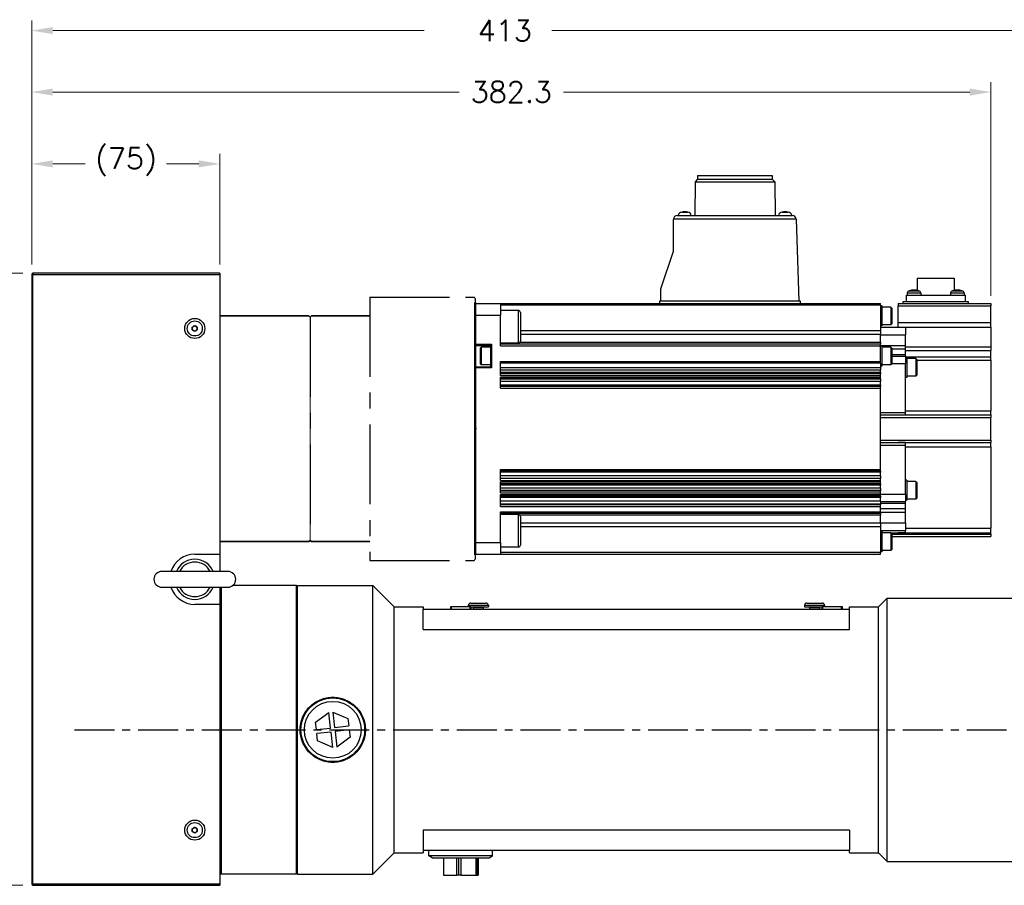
# Model space of a CAD drawing. Extents: x 22980 to 24665, y -7827 to -6639.
# Tile 3 of 20: x 23408 to 23801, y -7464 to -7119. Entities that reach past the tile are written whole.
import ezdxf

# ---------------------------------------------------------------- set-up
doc = ezdxf.new("R2010")
doc.units = 0
doc.header["$LTSCALE"] = 25.4
doc.linetypes.add('CENTER', pattern=[2, 1.25, -0.25, 0.25, -0.25])
doc.layers.get('0').update_dxf_attribs({"linetype": 'CONTINUOUS'})
doc.layers.get('Defpoints').update_dxf_attribs({"linetype": 'CONTINUOUS'})
doc.layers.add('1', color=1, linetype='CENTER')
doc.layers.add('ATA-CENTER', color=133, linetype='CENTER')
for name, color, linetype, lineweight in [('2d ConnectionPoints', 7, 'CONTINUOUS', 50), ('AM_0', 7, 'CONTINUOUS', 50), ('AM_5_Dimension', 6, 'CONTINUOUS', 13), ('ATA-DIM', 252, 'CONTINUOUS', 25), ('외형선(ISO)', 7, 'CONTINUOUS', 35)]:
    doc.layers.add(name, color=color, linetype=linetype, lineweight=lineweight)
doc.styles.get("Standard").update_dxf_attribs({"font": 'simplex.shx'})
doc.dimstyles.new('ata_A1', dxfattribs={"dimtxt": 4.2, "dimasz": 4.2, "dimexe": 2, "dimexo": 2, "dimgap": 2, "dimtad": 0, "dimtih": 1, "dimtoh": 1, "dimdec": 6, "dimdsep": 46, "dimtxsty": 'Standard', "dimcen": 0, "dimclrd": 252, "dimclre": 252, "dimclrt": 4, "dimadec": 6, "dimazin": 2, "dimtfac": 1, "dimtdec": 6, "dimtofl": 0, "dimtmove": 0, "dimatfit": 3, "dimfxl": 0, "dimtolj": 1, "dimtzin": 0, "dimlwd": 0, "dimlwe": 0, "dimarcsym": 0})

# ---------------------------------------------------------------- blocks, each defined once
blk = doc.blocks.new('DDHW')
for p, q in [((20483.62, 4957.94), (20483.62, 4962.6)), ((20483.62, 4962.6), (20483.62, 4957.94)), ((20483.62, 4957.94), (20483.62, 4867.25)), ((20483.62, 4946.35), (20483.62, 4957.94)), ((20483.62, 4867.25), (20483.62, 4936.85)), ((20483.62, 4862.6), (20483.62, 4867.25)), ((20483.62, 4867.25), (20483.62, 4862.6))]:
    blk.add_line(p, q)
at = {"color": 7, "linetype": 'Continuous'}
blk.add_line((20483.62, 4962.6), (20483.62, 4862.6), dxfattribs=at)
at = {"ltscale": 0.2}
blk.add_line((20381.82, 4957.6), (20381.82, 4867.6), dxfattribs=at)
at = {"layer": '1', "color": 0}
for p, q in [((20441.62, 4965.1), (20483.12, 4965.1)), ((20441.62, 4965.1), (20441.62, 4860.1)), ((20483.62, 4964.6), (20483.62, 4860.6)), ((20417.82, 4957.1), (20417.82, 4868.1)), ((20441.62, 4860.1), (20483.12, 4860.1))]:
    blk.add_line(p, q, dxfattribs=at)
at = {"layer": '2d ConnectionPoints'}
blk.add_point((20483.62, 4912.6), dxfattribs=at)
at = {"layer": 'AM_0'}
blk.add_line((20483.62, 4962.9), (20483.62, 4862.3), dxfattribs=at)
at = {"layer": 'AM_5_Dimension', "color": 0}
for p, q in [((20483.62, 4964.6), (20483.12, 4965.1)), ((20483.62, 4860.6), (20483.12, 4860.1))]:
    blk.add_line(p, q, dxfattribs=at)
at = {"layer": 'AM_5_Dimension', "color": 0, "ltscale": 0.5}
blk.add_line((20417.82, 4957.1), (20417.82, 4868.1), dxfattribs=at)
at = {"layer": '외형선(ISO)'}
for p, q in [((20381.82, 4957.6), (20417.32, 4957.6)), ((20417.82, 4957.1), (20417.32, 4957.6)), ((20417.82, 4957.1), (20418.32, 4957.6)), ((20417.82, 4957.1), (20418.32, 4957.6)), ((20441.62, 4957.6), (20418.32, 4957.6)), ((20381.82, 4867.6), (20417.32, 4867.6)), ((20417.82, 4868.1), (20417.32, 4867.6)), ((20417.82, 4868.1), (20418.32, 4867.6)), ((20417.82, 4868.1), (20418.32, 4867.6)), ((20441.62, 4867.6), (20418.32, 4867.6))]:
    blk.add_line(p, q, dxfattribs=at)
blk = doc.blocks.new('*D19384')
at = {"layer": 'ATA-DIM', "color": 252, "lineweight": 0}
for p, q in [((23409.46, -7220.31), (23354.52, -7220.31)), ((23358.52, -7228.71), (23358.52, -7331.92)), ((23358.52, -7455.91), (23358.52, -7352.69)), ((23409.46, -7464.31), (23354.52, -7464.31))]:
    blk.add_line(p, q, dxfattribs=at)
at = {"layer": 'ATA-DIM', "color": 252}
for points in [[(23359.92, -7228.71), (23357.12, -7228.71), (23358.52, -7220.31)], [(23357.12, -7455.91), (23359.92, -7455.91), (23358.52, -7464.31)]]:
    blk.add_solid(points, dxfattribs=at)
at = {"layer": 'Defpoints', "color": 0}
for p in [(23413.46, -7220.31), (23358.52, -7464.31), (23413.46, -7464.31)]:
    blk.add_point(p, dxfattribs=at)
at = {"layer": 'ATA-DIM', "color": 4, "ltscale": 0.2, "insert": (23342.35, -7335.92), "char_height": 8.4, "attachment_point": 1}
blk.add_mtext('\\A1;(244)', dxfattribs=at)
blk = doc.blocks.new('*D19377')
at = {"layer": 'ATA-DIM', "color": 252, "lineweight": 0}
for p, q in [((23412.96, -7216.81), (23412.96, -7172.7)), ((23487.96, -7216.81), (23487.96, -7172.7)), ((23421.36, -7176.7), (23434.28, -7176.7)), ((23479.56, -7176.7), (23466.64, -7176.7))]:
    blk.add_line(p, q, dxfattribs=at)
at = {"layer": 'ATA-DIM', "color": 252}
for points in [[(23421.36, -7175.3), (23421.36, -7178.1), (23412.96, -7176.7)], [(23479.56, -7178.1), (23479.56, -7175.3), (23487.96, -7176.7)]]:
    blk.add_solid(points, dxfattribs=at)
at = {"layer": 'Defpoints', "color": 0}
for p in [(23487.96, -7176.7), (23412.96, -7220.81), (23487.96, -7220.81)]:
    blk.add_point(p, dxfattribs=at)
at = {"layer": 'ATA-DIM', "color": 4, "ltscale": 0.2, "insert": (23438.28, -7170.31), "char_height": 8.4, "attachment_point": 1}
blk.add_mtext('\\A1;(75)', dxfattribs=at)
blk = doc.blocks.new('*D19399')
at = {"layer": 'ATA-DIM', "color": 252, "lineweight": 0}
for p, q in [((23412.96, -7216.81), (23412.96, -7144.06)), ((23795.26, -7229.31), (23795.26, -7144.06)), ((23421.36, -7148.06), (23583.31, -7148.06)), ((23786.86, -7148.06), (23624.91, -7148.06))]:
    blk.add_line(p, q, dxfattribs=at)
at = {"layer": 'ATA-DIM', "color": 252}
for points in [[(23421.36, -7146.66), (23421.36, -7149.46), (23412.96, -7148.06)], [(23786.86, -7149.46), (23786.86, -7146.66), (23795.26, -7148.06)]]:
    blk.add_solid(points, dxfattribs=at)
at = {"layer": 'Defpoints', "color": 0}
for p in [(23795.26, -7148.06), (23412.96, -7220.81), (23795.26, -7233.31)]:
    blk.add_point(p, dxfattribs=at)
at = {"layer": 'ATA-DIM', "color": 4, "ltscale": 0.2, "insert": (23604.11, -7148.06), "char_height": 8.4, "attachment_point": 5}
blk.add_mtext('\\A1;382.3', dxfattribs=at)
blk = doc.blocks.new('*D19378')
at = {"layer": 'ATA-DIM', "color": 252, "lineweight": 0}
for p, q in [((23412.96, -7216.81), (23412.96, -7119.56)), ((23825.96, -7340.81), (23825.96, -7119.56)), ((23421.36, -7123.56), (23569.41, -7123.56)), ((23817.56, -7123.56), (23620.33, -7123.56))]:
    blk.add_line(p, q, dxfattribs=at)
at = {"layer": 'ATA-DIM', "color": 252}
for points in [[(23421.36, -7122.16), (23421.36, -7124.96), (23412.96, -7123.56)], [(23817.56, -7124.96), (23817.56, -7122.16), (23825.96, -7123.56)]]:
    blk.add_solid(points, dxfattribs=at)
at = {"layer": 'Defpoints', "color": 0}
for p in [(23825.96, -7123.56), (23412.96, -7220.81), (23825.96, -7344.81)]:
    blk.add_point(p, dxfattribs=at)
at = {"layer": 'ATA-DIM', "color": 4, "ltscale": 0.2, "insert": (23573.41, -7119.36), "char_height": 8.4, "attachment_point": 1}
blk.add_mtext('\\A1;   413', dxfattribs=at)

msp = doc.modelspace()

# ---------------------------------------------------------------- linework, layer by layer
for p, q in [((23678.3901641, -7181.3055321), (23678.3901641, -7182.8055321)), ((23678.3901641, -7181.3055321), (23708.1301641, -7181.3055321)), ((23708.1301641, -7181.3055321), (23708.1301641, -7182.8055321)), ((23677.3901641, -7183.8055321), (23677.2901641, -7197.3055321)), ((23678.3901641, -7182.8055321), (23677.3901641, -7183.8055321)), ((23677.3901641, -7183.8055321), (23709.1301641, -7183.8055321)), ((23678.3901641, -7182.8055321), (23708.1301641, -7182.8055321)), ((23708.1301641, -7182.8055321), (23709.1301641, -7183.8055321)), ((23709.1301641, -7183.8055321), (23709.2301641, -7197.3055321)), ((23670.2601641, -7197.3055321), (23672.1781548, -7197.3055321)), ((23672.0582703, -7195.909486), (23674.462058, -7195.909486)), ((23672.1781548, -7197.3055321), (23674.3421735, -7197.3055321)), ((23674.3421735, -7197.3055321), (23712.1781548, -7197.3055321)), ((23712.0582703, -7195.909486), (23714.462058, -7195.909486)), ((23712.1781548, -7197.3055321), (23714.3421735, -7197.3055321)), ((23714.3421735, -7197.3055321), (23716.1243248, -7197.3055321)), ((23668.7601641, -7211.5055321), (23668.7601641, -7198.8055321)), ((23717.6234111, -7198.7531828), (23668.7610779, -7198.7531828)), ((23717.6234111, -7198.7531828), (23718.7601641, -7231.3055321)), ((23663.7601641, -7226.5055321), (23668.7601641, -7211.5055321)), ((23412.9601636, -7220.8055321), (23412.9601636, -7463.8055321)), ((23413.4601636, -7220.8055321), (23412.9601636, -7220.8055321)), ((23413.4601636, -7220.3055321), (23413.4601636, -7220.8055321)), ((23487.9601636, -7220.3055321), (23413.4601636, -7220.3055321)), ((23413.4601636, -7463.8055321), (23413.4601636, -7220.8055321)), ((23413.4601636, -7220.8055321), (23487.9601636, -7220.8055321)), ((23487.9601636, -7220.3055321), (23487.9601636, -7220.8055321)), ((23487.9601636, -7220.8055321), (23487.9601636, -7332.3055321)), ((23765.8601641, -7222.3055321), (23765.8601641, -7227.1144436)), ((23765.8601641, -7222.3055321), (23780.6601641, -7222.3055321)), ((23780.6601641, -7222.3055321), (23780.6601641, -7227.1144436)), ((23663.7601641, -7231.3055321), (23663.7601641, -7226.5055321)), ((23761.9542888, -7228.1582832), (23761.8801641, -7229.0055321)), ((23761.9542888, -7228.1582832), (23767.3060395, -7228.1582832)), ((23762.6705367, -7227.2854234), (23766.5897915, -7227.2854234)), ((23767.3060395, -7228.1582832), (23767.3801641, -7229.0055321)), ((23779.2142888, -7228.1582832), (23779.1401641, -7229.0055321)), ((23779.2142888, -7228.1582832), (23784.5660395, -7228.1582832)), ((23779.9305368, -7227.2854234), (23783.8497914, -7227.2854234)), ((23784.5660395, -7228.1582832), (23784.6401641, -7229.0055321)), ((23589.7601641, -7232.3055321), (23599.7601641, -7232.3055321)), ((23589.7601641, -7232.3055321), (23589.7601641, -7236.9596392)), ((23589.7601641, -7236.9596392), (23589.7601641, -7232.3055321)), ((23599.7601641, -7232.3055321), (23599.7601641, -7236.9596392)), ((23599.7601641, -7232.3055321), (23751.2601641, -7232.3055321)), ((23663.2601641, -7232.3055321), (23663.2601641, -7231.3055321)), ((23663.2601641, -7231.3055321), (23719.2601641, -7231.3055321)), ((23719.2601641, -7231.3055321), (23719.2601641, -7232.3055321)), ((23751.2601641, -7233.0013571), (23751.2601641, -7232.3055321)), ((23758.2601641, -7232.3055321), (23758.2601641, -7233.3055321)), ((23758.2601641, -7232.3055321), (23760.2601641, -7232.3055321)), ((23760.2601641, -7232.3055321), (23760.2601641, -7231.5055321)), ((23760.2601641, -7231.5055321), (23786.2601641, -7231.5055321)), ((23760.2601641, -7232.3055321), (23786.2601641, -7232.3055321)), ((23761.5601641, -7229.0055321), (23784.9601641, -7229.0055321)), ((23761.5601641, -7231.5055321), (23761.5601641, -7229.0055321)), ((23784.9601641, -7229.0055321), (23784.9601641, -7231.5055321)), ((23786.2601641, -7231.5055321), (23786.2601641, -7232.3055321)), ((23786.2601641, -7232.3055321), (23795.2601641, -7232.3055321)), ((23795.2601641, -7232.3055321), (23795.2601641, -7233.3055321)), ((23751.2601641, -7233.0013571), (23599.7601641, -7233.0013571)), ((23606.9601641, -7235.1468921), (23599.7601641, -7235.1468921)), ((23606.9601641, -7248.1468921), (23606.9601641, -7235.1468921)), ((23607.7601641, -7235.9468921), (23607.7601641, -7247.3468921)), ((23751.2601641, -7233.0013571), (23751.2601641, -7243.2348673)), ((23751.7601641, -7233.3055321), (23751.2601641, -7233.3055321)), ((23751.7601641, -7233.3055321), (23751.7601641, -7241.3055321)), ((23755.4101641, -7233.8055321), (23751.7601641, -7233.8055321)), ((23755.7601641, -7234.1555321), (23755.4101641, -7233.8055321)), ((23755.4101641, -7233.8055321), (23755.4101641, -7240.8055321)), ((23755.7601641, -7234.1555321), (23755.7601641, -7240.4555321)), ((23758.2601641, -7233.3055321), (23795.2601641, -7233.3055321)), ((23758.2601641, -7239.9786789), (23758.2601641, -7233.3055321)), ((23795.2601641, -7239.9786789), (23795.2601641, -7233.3055321)), ((23589.7601641, -7236.9596392), (23599.7601641, -7236.9596392)), ((23589.7601641, -7248.5555321), (23589.7601641, -7236.9596392)), ((23589.7601641, -7236.9596392), (23589.7601641, -7327.6514249)), ((23599.7601641, -7249.2041404), (23599.7601641, -7236.9596392)), ((23755.7601641, -7240.4555321), (23755.4101641, -7240.8055321)), ((23758.2601641, -7239.9786789), (23795.2601641, -7239.9786789)), ((23758.2601641, -7241.8055321), (23758.2601641, -7239.9786789)), ((23795.2601641, -7241.849479), (23795.2601641, -7239.9786789)), ((23476.9601636, -7241.7281818), (23477.9601636, -7241.1508315)), ((23476.9601636, -7242.8828823), (23476.9601636, -7241.7281818)), ((23477.9601636, -7243.4602326), (23476.9601636, -7242.8828823)), ((23477.9601636, -7241.1508315), (23478.9601636, -7241.7281818)), ((23478.9601636, -7242.8828823), (23477.9601636, -7243.4602326)), ((23478.9601636, -7241.7281818), (23478.9601636, -7242.8828823)), ((23751.2601641, -7243.2348673), (23607.7601641, -7243.2348673)), ((23751.7601641, -7241.3055321), (23751.2601641, -7241.3055321)), ((23751.2601641, -7241.8055321), (23761.2601641, -7241.8055321)), ((23751.2601641, -7243.2348673), (23751.2601641, -7244.7009335)), ((23755.4101641, -7240.8055321), (23751.7601641, -7240.8055321)), ((23761.2601641, -7241.8055321), (23761.2601641, -7244.8055321)), ((23761.2601641, -7241.849479), (23795.2601641, -7241.849479)), ((23795.2601641, -7241.849479), (23795.2601641, -7249.6075524)), ((23606.9601641, -7248.1468921), (23599.7601641, -7248.1468921)), ((23751.2601641, -7247.8630313), (23607.5713927, -7247.8630313)), ((23751.2601641, -7244.7009335), (23607.7601641, -7244.7009335)), ((23751.2601641, -7247.8630313), (23751.2601641, -7244.7009335)), ((23751.2601641, -7244.8055321), (23761.2601641, -7244.8055321)), ((23751.2601641, -7247.8630313), (23751.2601641, -7248.5083154)), ((23761.2601641, -7249.0571049), (23761.2601641, -7244.8055321)), ((23589.7601641, -7248.5555321), (23596.2601641, -7248.5555321)), ((23589.7601641, -7249.0555321), (23596.2601641, -7249.0555321)), ((23591.7601641, -7250.1555321), (23592.1101641, -7249.8055321)), ((23591.7601641, -7250.1555321), (23591.7601641, -7256.4555321)), ((23595.7601641, -7249.8055321), (23592.1101641, -7249.8055321)), ((23592.1101641, -7249.8055321), (23592.1101641, -7256.8055321)), ((23596.2601641, -7249.3055321), (23595.7601641, -7249.3055321)), ((23595.7601641, -7249.3055321), (23595.7601641, -7257.3055321)), ((23596.2601641, -7248.5555321), (23596.2601641, -7258.0555321)), ((23751.2601641, -7248.5083154), (23599.7601641, -7248.5083154)), ((23599.7601641, -7249.2041404), (23751.2601641, -7249.2041404)), ((23751.2601641, -7249.2041404), (23751.2601641, -7248.5083154)), ((23751.2601641, -7249.0571049), (23761.2601641, -7249.0571049)), ((23751.2601641, -7255.4763618), (23751.2601641, -7249.2041404)), ((23751.7601641, -7249.3055321), (23751.2601641, -7249.3055321)), ((23751.7601641, -7249.3055321), (23751.7601641, -7257.3055321)), ((23755.4101641, -7249.8055321), (23751.7601641, -7249.8055321)), ((23755.7601641, -7250.1555321), (23755.4101641, -7249.8055321)), ((23755.4101641, -7249.8055321), (23755.4101641, -7256.8055321)), ((23755.7601641, -7250.1555321), (23755.7601641, -7256.4555321)), ((23755.7601641, -7250.4713185), (23761.2601641, -7250.4713185)), ((23761.2601641, -7250.4713185), (23761.2601641, -7249.0571049)), ((23761.2601641, -7249.6075524), (23795.2601641, -7249.6075524)), ((23761.2601641, -7252.7197456), (23761.2601641, -7250.4713185)), ((23761.2601641, -7251.1195977), (23795.2601641, -7251.1195977)), ((23795.2601641, -7249.6075524), (23795.2601641, -7251.1195977)), ((23795.2601641, -7253.5990432), (23795.2601641, -7251.1195977)), ((23599.7601641, -7261.1086952), (23599.7601641, -7255.4763618)), ((23599.7601641, -7255.4763618), (23751.2601641, -7255.4763618)), ((23751.2601641, -7256.1302235), (23599.7601641, -7256.1302235)), ((23751.2601641, -7256.1302235), (23751.2601641, -7255.4763618)), ((23751.2601641, -7256.1302235), (23751.2601641, -7257.9397208)), ((23755.7601641, -7252.7197456), (23761.2601641, -7252.7197456)), ((23755.7601641, -7253.3055321), (23761.2601641, -7253.3055321)), ((23761.2601641, -7253.3055321), (23761.2601641, -7252.7197456)), ((23761.2601641, -7253.3055321), (23761.2601641, -7256.3055321)), ((23761.2601641, -7253.5990432), (23795.2601641, -7253.5990432)), ((23761.7601641, -7253.8055321), (23761.2601641, -7253.8055321)), ((23761.7601641, -7253.8055321), (23761.7601641, -7261.8055321)), ((23765.3601641, -7254.3055321), (23761.7601641, -7254.3055321)), ((23765.7601641, -7254.7055321), (23765.3601641, -7254.3055321)), ((23765.3601641, -7254.3055321), (23765.3601641, -7261.3055321)), ((23765.7601641, -7254.7055321), (23765.7601641, -7260.9055321)), ((23765.7601641, -7254.9579297), (23795.2601641, -7254.9579297)), ((23795.2601641, -7254.9579297), (23795.2601641, -7253.5990432)), ((23795.2601641, -7254.9579297), (23795.2601641, -7275.1605616)), ((23589.7601641, -7257.5555321), (23596.2601641, -7257.5555321)), ((23589.7601641, -7327.6514249), (23589.7601641, -7258.0555321)), ((23596.2601641, -7258.0555321), (23589.7601641, -7258.0555321)), ((23591.7601641, -7256.4555321), (23592.1101641, -7256.8055321)), ((23595.7601641, -7256.8055321), (23592.1101641, -7256.8055321)), ((23596.2601641, -7257.3055321), (23595.7601641, -7257.3055321)), ((23751.2601641, -7257.9397208), (23599.7601641, -7257.9397208)), ((23751.2601641, -7258.9190406), (23599.7601641, -7258.9190406)), ((23751.2601641, -7259.8889415), (23599.7601641, -7259.8889415)), ((23751.7601641, -7257.3055321), (23751.2601641, -7257.3055321)), ((23751.2601641, -7257.9397208), (23751.2601641, -7258.9190406)), ((23751.2601641, -7259.8889415), (23751.2601641, -7258.9190406)), ((23751.2601641, -7259.8889415), (23751.2601641, -7260.2723033)), ((23755.4101641, -7256.8055321), (23751.7601641, -7256.8055321)), ((23755.7601641, -7256.4555321), (23755.4101641, -7256.8055321)), ((23755.7601641, -7256.3055321), (23761.2601641, -7256.3055321)), ((23761.2601641, -7257.8055321), (23761.2601641, -7256.3055321)), ((23761.2601641, -7275.8055321), (23761.2601641, -7257.8055321)), ((23751.2601641, -7260.2723033), (23599.7601641, -7260.2723033)), ((23751.2601641, -7260.413294), (23599.7601641, -7260.413294)), ((23599.7601641, -7261.1086952), (23751.2601641, -7261.1086952)), ((23599.7601641, -7266.1027488), (23599.7601641, -7261.7528659)), ((23599.7601641, -7261.7528659), (23751.2601641, -7261.7528659)), ((23751.2601641, -7262.4482671), (23599.7601641, -7262.4482671)), ((23751.2601641, -7262.5315144), (23599.7601641, -7262.5315144)), ((23751.2601641, -7263.4887789), (23599.7601641, -7263.4887789)), ((23751.2601641, -7260.2723033), (23751.2601641, -7260.413294)), ((23751.2601641, -7261.1086952), (23751.2601641, -7260.413294)), ((23751.2601641, -7261.7528659), (23751.2601641, -7261.1086952)), ((23751.2601641, -7262.4482671), (23751.2601641, -7261.7528659)), ((23751.2601641, -7262.4482671), (23751.2601641, -7262.5315144)), ((23751.2601641, -7262.5315144), (23751.2601641, -7263.4887789)), ((23751.2601641, -7264.9525909), (23751.2601641, -7263.4887789)), ((23761.7601641, -7261.8055321), (23761.2601641, -7261.8055321)), ((23765.3601641, -7261.3055321), (23761.7601641, -7261.3055321)), ((23765.7601641, -7260.9055321), (23765.3601641, -7261.3055321)), ((23751.2601641, -7264.9525909), (23599.7601641, -7264.9525909)), ((23751.2601641, -7265.4069237), (23599.7601641, -7265.4069237)), ((23599.7601641, -7266.1027488), (23751.2601641, -7266.1027488)), ((23751.2601641, -7264.9525909), (23751.2601641, -7265.4069237)), ((23751.2601641, -7266.1027488), (23751.2601641, -7265.4069237)), ((23751.2601641, -7298.5083154), (23751.2601641, -7266.1027488)), ((23751.2601641, -7275.8055321), (23761.2601641, -7275.8055321)), ((23761.2601641, -7275.1605616), (23795.2601641, -7275.1605616)), ((23761.2601641, -7276.7874647), (23761.2601641, -7275.8055321)), ((23795.2601641, -7276.8055321), (23795.2601641, -7275.1605616)), ((23751.2601641, -7276.8055321), (23795.2601641, -7276.8055321)), ((23751.2601641, -7277.8055321), (23795.2601641, -7277.8055321)), ((23758.2601641, -7276.8055321), (23758.2601641, -7276.7874647)), ((23758.2601641, -7276.7874647), (23761.2601641, -7276.7874647)), ((23795.2601641, -7276.8055321), (23795.2601641, -7277.8055321)), ((23795.2601641, -7286.8055321), (23795.2601641, -7277.8055321)), ((23751.2601641, -7286.8055321), (23795.2601641, -7286.8055321)), ((23795.2601641, -7286.8055321), (23795.2601641, -7287.8055321)), ((23751.2601641, -7287.8055321), (23795.2601641, -7287.8055321)), ((23751.2601641, -7288.8055321), (23761.2601641, -7288.8055321)), ((23758.2601641, -7287.8235994), (23758.2601641, -7287.8055321)), ((23761.2601641, -7287.8235994), (23758.2601641, -7287.8235994)), ((23761.2601641, -7288.8055321), (23761.2601641, -7287.8235994)), ((23761.2601641, -7306.8055321), (23761.2601641, -7288.8055321)), ((23761.2601641, -7289.4505025), (23795.2601641, -7289.4505025)), ((23795.2601641, -7289.4505025), (23795.2601641, -7287.8055321)), ((23795.2601641, -7289.4505025), (23795.2601641, -7321.9162869)), ((23599.7601641, -7302.8581982), (23599.7601641, -7298.5083154)), ((23599.7601641, -7298.5083154), (23751.2601641, -7298.5083154)), ((23751.2601641, -7299.2041404), (23599.7601641, -7299.2041404)), ((23751.2601641, -7299.2041404), (23751.2601641, -7298.5083154)), ((23751.2601641, -7299.2041404), (23751.2601641, -7299.6584732)), ((23751.2601641, -7299.6584732), (23599.7601641, -7299.6584732)), ((23751.2601641, -7301.122332), (23599.7601641, -7301.122332)), ((23751.2601641, -7302.0795497), (23599.7601641, -7302.0795497)), ((23751.2601641, -7302.162797), (23599.7601641, -7302.162797)), ((23599.7601641, -7302.8581982), (23751.2601641, -7302.8581982)), ((23751.2601641, -7301.122332), (23751.2601641, -7299.6584732)), ((23751.2601641, -7301.122332), (23751.2601641, -7302.0795497)), ((23751.2601641, -7302.0795497), (23751.2601641, -7302.162797)), ((23751.2601641, -7302.8581982), (23751.2601641, -7302.162797)), ((23751.2601641, -7303.5023689), (23751.2601641, -7302.8581982)), ((23761.7601641, -7302.8055321), (23761.2601641, -7302.8055321)), ((23761.7601641, -7302.8055321), (23761.7601641, -7310.8055321)), ((23765.3601641, -7303.3055321), (23761.7601641, -7303.3055321)), ((23765.7601641, -7303.7055321), (23765.3601641, -7303.3055321)), ((23765.3601641, -7303.3055321), (23765.3601641, -7310.3055321)), ((23599.7601641, -7307.8283771), (23599.7601641, -7303.5023689)), ((23599.7601641, -7303.5023689), (23751.2601641, -7303.5023689)), ((23751.2601641, -7304.1977701), (23599.7601641, -7304.1977701)), ((23751.2601641, -7304.3387608), (23599.7601641, -7304.3387608)), ((23751.2601641, -7304.7222004), (23599.7601641, -7304.7222004)), ((23751.2601641, -7305.9452245), (23599.7601641, -7305.9452245)), ((23751.2601641, -7306.9695154), (23599.7601641, -7306.9695154)), ((23751.2601641, -7307.132976), (23599.7601641, -7307.132976)), ((23751.2601641, -7304.1977701), (23751.2601641, -7303.5023689)), ((23751.2601641, -7304.1977701), (23751.2601641, -7304.3387608)), ((23751.2601641, -7304.3387608), (23751.2601641, -7304.7222004)), ((23751.2601641, -7305.9452245), (23751.2601641, -7304.7222004)), ((23751.2601641, -7305.9452245), (23751.2601641, -7306.9695154)), ((23751.2601641, -7306.9695154), (23751.2601641, -7307.132976)), ((23751.2601641, -7307.8283771), (23751.2601641, -7307.132976)), ((23761.2601641, -7308.3055321), (23761.2601641, -7306.8055321)), ((23765.7601641, -7303.7055321), (23765.7601641, -7309.9055321)), ((23599.7601641, -7307.8283771), (23751.2601641, -7307.8283771)), ((23599.7601641, -7313.2955739), (23599.7601641, -7308.4725478)), ((23599.7601641, -7308.4725478), (23751.2601641, -7308.4725478)), ((23751.2601641, -7309.167949), (23599.7601641, -7309.167949)), ((23751.2601641, -7309.4109833), (23599.7601641, -7309.4109833)), ((23751.2601641, -7309.7248047), (23599.7601641, -7309.7248047)), ((23751.2601641, -7308.4725478), (23751.2601641, -7307.8283771)), ((23751.2601641, -7308.3055321), (23761.2601641, -7308.3055321)), ((23751.2601641, -7309.167949), (23751.2601641, -7308.4725478)), ((23751.2601641, -7309.167949), (23751.2601641, -7309.4109833)), ((23751.2601641, -7309.4109833), (23751.2601641, -7309.7248047)), ((23751.2601641, -7311.2231231), (23751.2601641, -7309.7248047)), ((23761.2601641, -7308.3055321), (23761.2601641, -7311.3055321)), ((23761.7601641, -7310.8055321), (23761.2601641, -7310.8055321)), ((23765.3601641, -7310.3055321), (23761.7601641, -7310.3055321)), ((23765.7601641, -7309.9055321), (23765.3601641, -7310.3055321)), ((23751.2601641, -7311.2231231), (23599.7601641, -7311.2231231)), ((23751.2601641, -7312.3209559), (23599.7601641, -7312.3209559)), ((23751.2601641, -7312.6001728), (23599.7601641, -7312.6001728)), ((23599.7601641, -7313.2955739), (23751.2601641, -7313.2955739)), ((23751.2601641, -7311.2231231), (23751.2601641, -7312.3209559)), ((23751.2601641, -7311.3055321), (23761.2601641, -7311.3055321)), ((23751.2601641, -7311.8913185), (23761.2601641, -7311.8913185)), ((23751.2601641, -7312.3209559), (23751.2601641, -7312.6001728)), ((23751.2601641, -7313.2955739), (23751.2601641, -7312.6001728)), ((23751.2601641, -7315.4069237), (23751.2601641, -7313.2955739)), ((23751.2601641, -7314.1397456), (23761.2601641, -7314.1397456)), ((23761.2601641, -7311.8913185), (23761.2601641, -7311.3055321)), ((23761.2601641, -7314.1397456), (23761.2601641, -7311.8913185)), ((23761.2601641, -7315.5539592), (23761.2601641, -7314.1397456)), ((23599.7601641, -7327.6514249), (23599.7601641, -7315.4069237)), ((23599.7601641, -7315.4069237), (23751.2601641, -7315.4069237)), ((23751.2601641, -7316.1027488), (23599.7601641, -7316.1027488)), ((23606.9601641, -7316.464172), (23599.7601641, -7316.464172)), ((23606.9601641, -7329.464172), (23606.9601641, -7316.464172)), ((23751.2601641, -7316.7480336), (23607.5713934, -7316.7480336)), ((23607.7601641, -7317.264172), (23607.7601641, -7328.664172)), ((23751.2601641, -7316.1027488), (23751.2601641, -7315.4069237)), ((23751.2601641, -7315.5539592), (23761.2601641, -7315.5539592)), ((23751.2601641, -7316.1027488), (23751.2601641, -7316.7480336)), ((23751.2601641, -7319.9101306), (23751.2601641, -7316.7480336)), ((23761.2601641, -7319.8055321), (23761.2601641, -7315.5539592)), ((23751.2601641, -7319.9101306), (23607.7601641, -7319.9101306)), ((23751.2601641, -7321.3761968), (23607.7601641, -7321.3761968)), ((23751.2601641, -7319.8055321), (23761.2601641, -7319.8055321)), ((23751.2601641, -7319.9101306), (23751.2601641, -7321.3761968)), ((23751.2601641, -7321.3761968), (23751.2601641, -7331.609707)), ((23751.2601641, -7322.8055321), (23761.2601641, -7322.8055321)), ((23761.2601641, -7319.8055321), (23761.2601641, -7322.8055321)), ((23761.2601641, -7321.9162869), (23795.2601641, -7321.9162869)), ((23761.2601641, -7323.6163014), (23761.2601641, -7322.8055321)), ((23795.2601641, -7323.8845232), (23795.2601641, -7321.9162869)), ((23751.7601641, -7323.3055321), (23751.2601641, -7323.3055321)), ((23751.7601641, -7323.3055321), (23751.7601641, -7331.3055321)), ((23755.4101641, -7323.8055321), (23751.7601641, -7323.8055321)), ((23755.7601641, -7324.1555321), (23755.4101641, -7323.8055321)), ((23755.4101641, -7323.8055321), (23755.4101641, -7330.8055321)), ((23755.4101641, -7323.8055321), (23758.2601641, -7323.8055321)), ((23755.7601641, -7324.1555321), (23755.7601641, -7330.4555321)), ((23755.7601641, -7324.3055321), (23795.2601641, -7324.3055321)), ((23755.7601641, -7325.3055321), (23795.2601641, -7325.3055321)), ((23758.2601641, -7323.8845232), (23758.2601641, -7323.6163014)), ((23758.2601641, -7323.6163014), (23761.2601641, -7323.6163014)), ((23795.2601641, -7323.8845232), (23758.2601641, -7323.8845232)), ((23795.2601641, -7324.3055321), (23795.2601641, -7323.8845232)), ((23795.2601641, -7324.3055321), (23795.2601641, -7325.3055321)), ((23589.7601641, -7327.6514249), (23599.7601641, -7327.6514249)), ((23589.7601641, -7327.6514249), (23589.7601641, -7332.3055321)), ((23589.7601641, -7332.3055321), (23589.7601641, -7327.6514249)), ((23599.7601641, -7327.6514249), (23599.7601641, -7332.3055321)), ((23606.9601641, -7329.464172), (23599.7601641, -7329.464172)), ((23755.4101641, -7330.8055321), (23751.7601641, -7330.8055321)), ((23755.7601641, -7330.4555321), (23755.4101641, -7330.8055321)), ((23477.9601636, -7332.3055321), (23487.9601636, -7332.3055321)), ((23487.9601636, -7332.3055321), (23487.9601636, -7339.1555321)), ((23589.7601641, -7332.3055321), (23599.7601641, -7332.3055321)), ((23751.2601641, -7331.609707), (23599.7601641, -7331.609707)), ((23599.7601641, -7332.3055321), (23751.2601641, -7332.3055321)), ((23751.7601641, -7331.3055321), (23751.2601641, -7331.3055321)), ((23751.2601641, -7332.3055321), (23751.2601641, -7331.609707)), ((23491.1101636, -7339.1555321), (23464.8101636, -7339.1555321)), ((23464.8101636, -7345.4555321), (23491.1101636, -7345.4555321)), ((23487.9601636, -7345.4555321), (23487.9601636, -7352.3055321)), ((23488.4601636, -7345.4555321), (23488.4601636, -7459.8055321)), ((23518.4601636, -7344.8055321), (23493.0265404, -7344.8055321)), ((23518.9601636, -7345.3055321), (23518.4601636, -7344.8055321)), ((23518.4601636, -7459.8055321), (23518.4601636, -7344.8055321)), ((23518.9601636, -7344.8055321), (23548.9601636, -7344.8055321)), ((23518.9601636, -7459.8055321), (23518.9601636, -7344.8055321)), ((23557.4601636, -7353.3055321), (23548.9601636, -7344.8055321)), ((23548.9601636, -7459.8055321), (23548.9601636, -7344.8055321)), ((23750.4601636, -7353.3055321), (23753.9601636, -7349.8055321)), ((23753.9601636, -7349.8055321), (23805.9601636, -7349.8055321)), ((23753.9601636, -7454.8055321), (23753.9601636, -7349.8055321)), ((23487.9601636, -7352.3055321), (23477.9601636, -7352.3055321)), ((23487.9601636, -7352.3055321), (23487.9601636, -7463.8055321)), ((23557.4601636, -7353.3055321), (23568.9601636, -7353.3055321)), ((23557.4601636, -7451.3055321), (23557.4601636, -7353.3055321)), ((23568.9601636, -7353.3055321), (23568.9601636, -7354.3055321)), ((23568.9601636, -7362.3055321), (23568.9601636, -7354.3055321)), ((23738.9601636, -7354.3055321), (23568.9601636, -7354.3055321)), ((23579.9601636, -7353.2055321), (23580.1601636, -7353.2055321)), ((23579.9601636, -7353.7055321), (23579.9601636, -7353.2055321)), ((23579.9601636, -7353.7055321), (23580.1601636, -7353.7055321)), ((23579.9601636, -7354.3055321), (23579.9601636, -7353.7055321)), ((23580.1601636, -7353.2055321), (23587.7601636, -7353.2055321)), ((23580.1601636, -7353.2055321), (23580.1601636, -7354.3055321)), ((23580.1751636, -7353.2155321), (23587.7451636, -7353.2155321)), ((23580.1751636, -7353.2155321), (23580.1751636, -7354.2155321)), ((23580.1751636, -7354.2155321), (23587.7451636, -7354.2155321)), ((23580.1751636, -7354.3055321), (23580.1751636, -7354.2155321)), ((23586.9601636, -7352.8055321), (23586.9601636, -7353.2055321)), ((23594.9601636, -7352.8055321), (23586.9601636, -7352.8055321)), ((23587.7451636, -7354.2155321), (23587.7451636, -7353.2155321)), ((23587.7451636, -7354.2155321), (23587.7451636, -7354.3055321)), ((23587.7601636, -7354.3055321), (23587.7601636, -7353.2055321)), ((23587.7601636, -7353.2055321), (23587.9601636, -7353.2055321)), ((23587.7601636, -7353.7055321), (23587.9601636, -7353.7055321)), ((23587.9601636, -7351.8055321), (23593.9601636, -7351.8055321)), ((23587.9601636, -7353.2055321), (23587.9601636, -7353.7055321)), ((23587.9601636, -7353.3055321), (23594.9601636, -7353.3055321)), ((23587.9601636, -7353.7055321), (23587.9601636, -7354.3055321)), ((23588.9601636, -7353.5055321), (23588.9601636, -7354.3055321)), ((23588.9601636, -7353.5055321), (23592.9601636, -7353.5055321)), ((23592.9601636, -7353.5055321), (23592.9601636, -7354.3055321)), ((23594.9601636, -7352.8055321), (23594.9601636, -7353.3055321)), ((23720.9601636, -7352.8055321), (23720.9601636, -7353.3055321)), ((23728.9601636, -7352.8055321), (23720.9601636, -7352.8055321)), ((23720.9601636, -7353.3055321), (23727.9601636, -7353.3055321)), ((23721.9601636, -7351.8055321), (23727.9601636, -7351.8055321)), ((23722.9601636, -7353.5055321), (23722.9601636, -7354.3055321)), ((23722.9601636, -7353.5055321), (23726.9601636, -7353.5055321)), ((23726.9601636, -7353.5055321), (23726.9601636, -7354.3055321)), ((23727.9601636, -7353.2055321), (23728.1601636, -7353.2055321)), ((23727.9601636, -7353.7055321), (23727.9601636, -7353.2055321)), ((23727.9601636, -7353.7055321), (23728.1601636, -7353.7055321)), ((23727.9601636, -7354.3055321), (23727.9601636, -7353.7055321)), ((23728.1601636, -7353.2055321), (23735.7601636, -7353.2055321)), ((23728.1601636, -7353.2055321), (23728.1601636, -7354.3055321)), ((23728.1751636, -7353.2155321), (23735.7451636, -7353.2155321)), ((23728.1751636, -7353.2155321), (23728.1751636, -7354.2155321)), ((23728.1751636, -7354.2155321), (23735.7451636, -7354.2155321)), ((23728.1751636, -7354.3055321), (23728.1751636, -7354.2155321)), ((23728.9601636, -7352.8055321), (23728.9601636, -7353.2055321)), ((23735.7451636, -7354.2155321), (23735.7451636, -7353.2155321)), ((23735.7451636, -7354.2155321), (23735.7451636, -7354.3055321)), ((23735.7601636, -7354.3055321), (23735.7601636, -7353.2055321)), ((23735.7601636, -7353.2055321), (23735.9601636, -7353.2055321)), ((23735.7601636, -7353.7055321), (23735.9601636, -7353.7055321)), ((23735.9601636, -7353.2055321), (23735.9601636, -7353.7055321)), ((23735.9601636, -7353.7055321), (23735.9601636, -7354.3055321)), ((23738.9601636, -7353.3055321), (23750.4601636, -7353.3055321)), ((23738.9601636, -7354.3055321), (23738.9601636, -7353.3055321)), ((23738.9601636, -7362.3055321), (23738.9601636, -7354.3055321)), ((23750.4601636, -7451.3055321), (23750.4601636, -7353.3055321)), ((23568.9601636, -7362.3055321), (23738.9601636, -7362.3055321)), ((23526.0763206, -7399.3145391), (23531.3660937, -7395.3981249)), ((23532.0745554, -7401.6014738), (23531.3660937, -7395.3981249)), ((23532.9557602, -7395.2165749), (23538.992361, -7397.8394456)), ((23532.9557602, -7395.2165749), (23533.6642219, -7401.4199238)), ((23526.4113685, -7402.2482456), (23526.0763206, -7399.3145391)), ((23533.6642219, -7401.4199238), (23539.3274088, -7400.773152)), ((23538.992361, -7397.8394456), (23539.3274088, -7400.773152)), ((23526.4113685, -7402.2482456), (23532.0745554, -7401.6014738)), ((23532.2561054, -7403.1911403), (23526.5929184, -7403.8379121)), ((23526.9279663, -7406.7716185), (23526.5929184, -7403.8379121)), ((23532.9645671, -7409.3944892), (23532.2561054, -7403.1911403)), ((23539.5089588, -7402.3628185), (23533.8457719, -7403.0095903)), ((23533.8457719, -7403.0095903), (23534.5542336, -7409.2129393)), ((23539.8440067, -7405.296525), (23534.5542336, -7409.2129393)), ((23539.5089588, -7402.3628185), (23539.8440067, -7405.296525)), ((23532.9645671, -7409.3944892), (23526.9279663, -7406.7716185)), ((23476.9601636, -7441.7281818), (23477.9601636, -7441.1508315)), ((23476.9601636, -7442.8828823), (23476.9601636, -7441.7281818)), ((23477.9601636, -7443.4602326), (23476.9601636, -7442.8828823)), ((23477.9601636, -7441.1508315), (23478.9601636, -7441.7281818)), ((23478.9601636, -7442.8828823), (23477.9601636, -7443.4602326)), ((23478.9601636, -7441.7281818), (23478.9601636, -7442.8828823)), ((23568.9601636, -7442.3055321), (23568.9601636, -7450.3055321)), ((23738.9601636, -7442.3055321), (23568.9601636, -7442.3055321)), ((23738.9601636, -7442.3055321), (23738.9601636, -7450.3055321)), ((23557.4601636, -7451.3055321), (23548.9601636, -7459.8055321)), ((23557.4601636, -7451.3055321), (23568.9601636, -7451.3055321)), ((23568.9601636, -7450.3055321), (23568.9601636, -7451.3055321)), ((23568.9601636, -7450.3055321), (23738.9601636, -7450.3055321)), ((23571.2601636, -7452.5117846), (23571.2601636, -7450.3055321)), ((23596.6601636, -7452.5117846), (23596.6601636, -7450.3055321)), ((23738.9601636, -7451.3055321), (23738.9601636, -7450.3055321)), ((23738.9601636, -7451.3055321), (23750.4601636, -7451.3055321)), ((23750.4601636, -7451.3055321), (23753.9601636, -7454.8055321)), ((23572.6349746, -7453.3055321), (23571.2601636, -7452.5117846)), ((23596.6601636, -7452.5117846), (23571.2601636, -7452.5117846)), ((23572.6349746, -7453.3055321), (23595.2853527, -7453.3055321)), ((23577.0763206, -7453.3055321), (23577.0763206, -7460.3055321)), ((23582.3660937, -7460.3055321), (23582.3660937, -7453.3055321)), ((23583.0745554, -7453.3055321), (23583.0745554, -7460.3055321)), ((23583.2561054, -7460.3055321), (23583.2561054, -7453.3055321)), ((23583.9557602, -7453.3055321), (23583.9557602, -7460.3055321)), ((23589.992361, -7453.3055321), (23589.992361, -7460.3055321)), ((23590.3274088, -7460.3055321), (23590.3274088, -7453.3055321)), ((23590.5089588, -7453.3055321), (23590.5089588, -7460.3055321)), ((23590.8440067, -7453.3055321), (23590.8440067, -7460.3055321)), ((23595.2853527, -7453.3055321), (23596.6601636, -7452.5117846)), ((23753.9601636, -7454.8055321), (23805.9601636, -7454.8055321)), ((23487.9601636, -7459.3055321), (23488.4601636, -7459.8055321)), ((23518.4601636, -7459.8055321), (23488.4601636, -7459.8055321)), ((23518.9601636, -7459.3055321), (23518.4601636, -7459.8055321)), ((23518.9601636, -7459.8055321), (23548.9601636, -7459.8055321)), ((23577.0763206, -7460.3055321), (23582.3660937, -7460.3055321)), ((23583.0745554, -7460.3055321), (23582.3660937, -7460.3055321)), ((23583.2561054, -7460.3055321), (23583.0745554, -7460.3055321)), ((23583.9557602, -7460.3055321), (23583.2561054, -7460.3055321)), ((23583.9557602, -7460.3055321), (23589.992361, -7460.3055321)), ((23589.992361, -7460.3055321), (23590.3274088, -7460.3055321)), ((23590.5089588, -7460.3055321), (23590.3274088, -7460.3055321)), ((23590.5089588, -7460.3055321), (23590.8440067, -7460.3055321)), ((23412.9601636, -7463.8055321), (23413.4601636, -7463.8055321)), ((23413.4601636, -7463.8055321), (23413.4601636, -7464.3055321)), ((23487.9601636, -7463.8055321), (23413.4601636, -7463.8055321)), ((23487.9601636, -7463.8055321), (23487.9601636, -7464.3055321)), ((23413.4601636, -7464.3055321), (23487.9601636, -7464.3055321))]:
    msp.add_line(p, q)
for centre, radius in [((23477.9601636, -7242.3055321), 4), ((23477.9601636, -7242.3055321), 3), ((23532.9601636, -7402.3055321), 12.7), ((23532.9601636, -7402.3055321), 11.325189), ((23477.9601636, -7442.3055321), 4), ((23477.9601636, -7442.3055321), 3)]:
    msp.add_circle(centre, radius)
for centre, radius, start, end in [((23670.2601641, -7198.8055321), 1.5, 90, 178), ((23672.1567791, -7197.4062478), 1.5, 93.765468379, 176.150043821), ((23673.2601641, -7202.8055321), 7, 80.113375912, 99.886624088), ((23674.3635492, -7197.4062478), 1.5, 3.849956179, 86.234531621), ((23712.1567791, -7197.4062478), 1.5, 93.765468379, 176.150043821), ((23713.2601641, -7202.8055321), 7, 80.113375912, 99.886624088), ((23714.3635492, -7197.4062478), 1.5, 3.849956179, 86.234531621), ((23716.1243248, -7198.8055321), 1.5, 2, 90), ((23670.2601641, -7198.8055321), 1.5, 178, 180), ((23413.4601636, -7220.8055321), 0.5, 90, 180), ((23762.9504835, -7228.2454389), 1, 106.257027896, 175), ((23764.6301641, -7234.0055321), 7, 73.742972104, 106.257027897), ((23766.3098448, -7228.2454389), 1, 5, 73.742972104), ((23780.2104835, -7228.2454389), 1, 106.257021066, 175.000000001), ((23781.8901641, -7234.0055321), 7, 73.742973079, 106.257026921), ((23783.5698448, -7228.2454389), 1, 4.999999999, 73.742978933), ((23606.9601641, -7235.9468921), 0.8, 0, 90), ((23477.9601636, -7242.3055321), 1, 120, 180), ((23477.9601636, -7242.3055321), 1, 180, 240), ((23477.9601636, -7242.3055321), 1, 60, 120), ((23477.9601636, -7242.3055321), 1, 240, 300), ((23477.9601636, -7242.3055321), 1, 0, 60), ((23477.9601636, -7242.3055321), 1, 300, 0), ((23606.9601641, -7247.3468921), 0.8, 270, 0), ((23606.9601641, -7317.264172), 0.8, 0, 90), ((23606.9601641, -7328.664172), 0.8, 270, 0), ((23477.9601636, -7342.3055321), 10, 90, 161.639186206), ((23477.9601636, -7342.3055321), 8, 23.188037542, 156.811962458), ((23477.9601636, -7342.3055321), 6.88914, 27.209242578, 152.790757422), ((23464.8101636, -7342.3055321), 3.15, 90, 270), ((23491.1101636, -7342.3055321), 3.15, 270, 90), ((23477.9601636, -7342.3055321), 10, 198.360813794, 270), ((23477.9601636, -7342.3055321), 8, 203.188037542, 336.811962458), ((23477.9601636, -7342.3055321), 6.88914, 207.209242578, 332.790757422), ((23587.9601636, -7352.8055321), 1, 90, 180), ((23588.7601636, -7353.5055321), 0.2, 0, 90), ((23593.1601636, -7353.5055321), 0.2, 90, 180), ((23593.9601636, -7352.8055321), 1, 0, 90), ((23721.9601636, -7352.8055321), 1, 90, 180), ((23722.7601636, -7353.5055321), 0.2, 0, 90), ((23727.1601636, -7353.5055321), 0.2, 90, 180), ((23727.9601636, -7352.8055321), 1, 0, 90), ((23477.9601636, -7442.3055321), 1, 120, 180), ((23477.9601636, -7442.3055321), 1, 180, 240), ((23477.9601636, -7442.3055321), 1, 60, 120), ((23477.9601636, -7442.3055321), 1, 240, 300), ((23477.9601636, -7442.3055321), 1, 0, 60), ((23477.9601636, -7442.3055321), 1, 300, 0), ((23413.4601636, -7463.8055321), 0.5, 180, 270)]:
    msp.add_arc(centre, radius, start, end)
for points, knots in [([(23519.9601636, -7402.3055321), (23519.9601636, -7400.6671849), (23520.2887442, -7398.9234555), (23521.6172221, -7395.7221449), (23522.6168114, -7394.264108), (23524.918846, -7391.9620734), (23526.3768382, -7390.9625672), (23529.5779916, -7389.6341499), (23531.321665, -7389.3055321), (23534.5986623, -7389.3055321), (23536.3423357, -7389.6341499), (23539.5434891, -7390.9625672), (23541.0014813, -7391.9620734), (23543.3035159, -7394.264108), (23544.3031052, -7395.7221449), (23545.6315831, -7398.9234555), (23545.9601636, -7400.6671849), (23545.9601636, -7402.3055321)], [1.9661074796, 1.9661074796, 1.9661074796, 1.9661074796, 2.4576116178, 2.4576116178, 2.949115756, 2.949115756, 3.4406653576, 3.4406653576, 3.9322149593, 3.9322149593, 4.4237645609, 4.4237645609, 4.9153141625, 4.9153141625, 5.4068183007, 5.4068183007, 5.8983224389, 5.8983224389, 5.8983224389, 5.8983224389]), ([(23545.9601636, -7402.3055321), (23545.9601636, -7403.9438792), (23545.6315831, -7405.6876086), (23544.3031052, -7408.8889192), (23543.3035159, -7410.3469561), (23541.0014813, -7412.6489908), (23539.5434891, -7413.6484969), (23536.3423357, -7414.9769142), (23534.5986623, -7415.3055321), (23532.9601636, -7415.3055321), (23531.321665, -7415.3055321), (23529.5779916, -7414.9769142), (23526.3768382, -7413.6484969), (23524.918846, -7412.6489908), (23522.6168114, -7410.3469561), (23521.6172221, -7408.8889192), (23520.2887442, -7405.6876086), (23519.9601636, -7403.9438792), (23519.9601636, -7402.3055321)], [5.8983224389, 5.8983224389, 5.8983224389, 5.8983224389, 6.3898265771, 6.3898265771, 6.8813307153, 6.8813307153, 7.3728803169, 7.3728803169, 7.8644299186, 7.8644299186, 7.8644299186, 8.3559795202, 8.3559795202, 8.8475291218, 8.8475291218, 9.33903326, 9.33903326, 9.8305373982, 9.8305373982, 9.8305373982, 9.8305373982])]:
    msp.add_open_spline(points, degree=3, knots=knots)
at = {"layer": 'ATA-CENTER', "ltscale": 0.5}
msp.add_line((23430.0165355, -7402.3055321), (23981.0948111, -7402.3055321), dxfattribs=at)

# ---------------------------------------------------------------- block references
at = {"ltscale": 0.2}
msp.add_blockref('DDHW', (3106.1357439, -12194.9039033), dxfattribs=at)

# ---------------------------------------------------------------- dimensions: what is measured, and where the dimension line sits
at = {"layer": 'ATA-DIM'}
for base, p1, p2, angle, text, override, picture, middle in [((23825.9601636, -7123.5586385), (23412.9601636, -7220.8055321), (23825.9601636, -7344.8055321), 180, '   <>', {"dimscale": 2, "dimdec": 3, "dimpost": '', "dimtol": 0, "dimlim": 0, "dimtp": 0, "dimtm": 0, "dimtfac": 0.857143, "dimtdec": 2, "dimtolj": 1, "dimtzin": 0}, '*D19378', (23594.8727272, -7123.5586385)), ((23487.9601636, -7176.6988762), (23412.9601636, -7220.8055321), (23487.9601636, -7220.8055321), 180, '(<>)', {"dimscale": 2, "dimdec": 3, "dimtfac": 0.857143, "dimtdec": 2}, '*D19377', (23450.4601636, -7176.6988762)), ((23358.5238593, -7464.3055321), (23413.4601636, -7220.3055321), (23413.4601636, -7464.3055321), 90, '(<>)', {"dimscale": 2, "dimdec": 3, "dimtol": 0, "dimlim": 0, "dimtp": 0, "dimtm": 0, "dimtfac": 0.857143, "dimtdec": 2, "dimtolj": 1, "dimtzin": 0}, '*D19384', (23358.5238593, -7342.3055321))]:
    dim = msp.add_linear_dim(base=base, p1=p1, p2=p2, angle=angle, text=text, dimstyle='ata_A1', override=override, dxfattribs=at)
    dim.commit()
    dim.dimension.update_dxf_attribs({"geometry": picture, "text_midpoint": middle, "dimtype": 160})
dim = msp.add_linear_dim(base=(23795.2601641, -7148.0607641), p1=(23412.9601636, -7220.8055321), p2=(23795.2601641, -7233.3055321), dimstyle='ata_A1', override={"dimscale": 2, "dimdec": 3, "dimtfac": 0.857143, "dimtdec": 2, "dimtfill": 0}, dxfattribs=at)
dim.commit()
dim.dimension.update_dxf_attribs({"geometry": '*D19399', "text_midpoint": (23604.1101639, -7148.0607641)})

doc.saveas('drawing.dxf')
